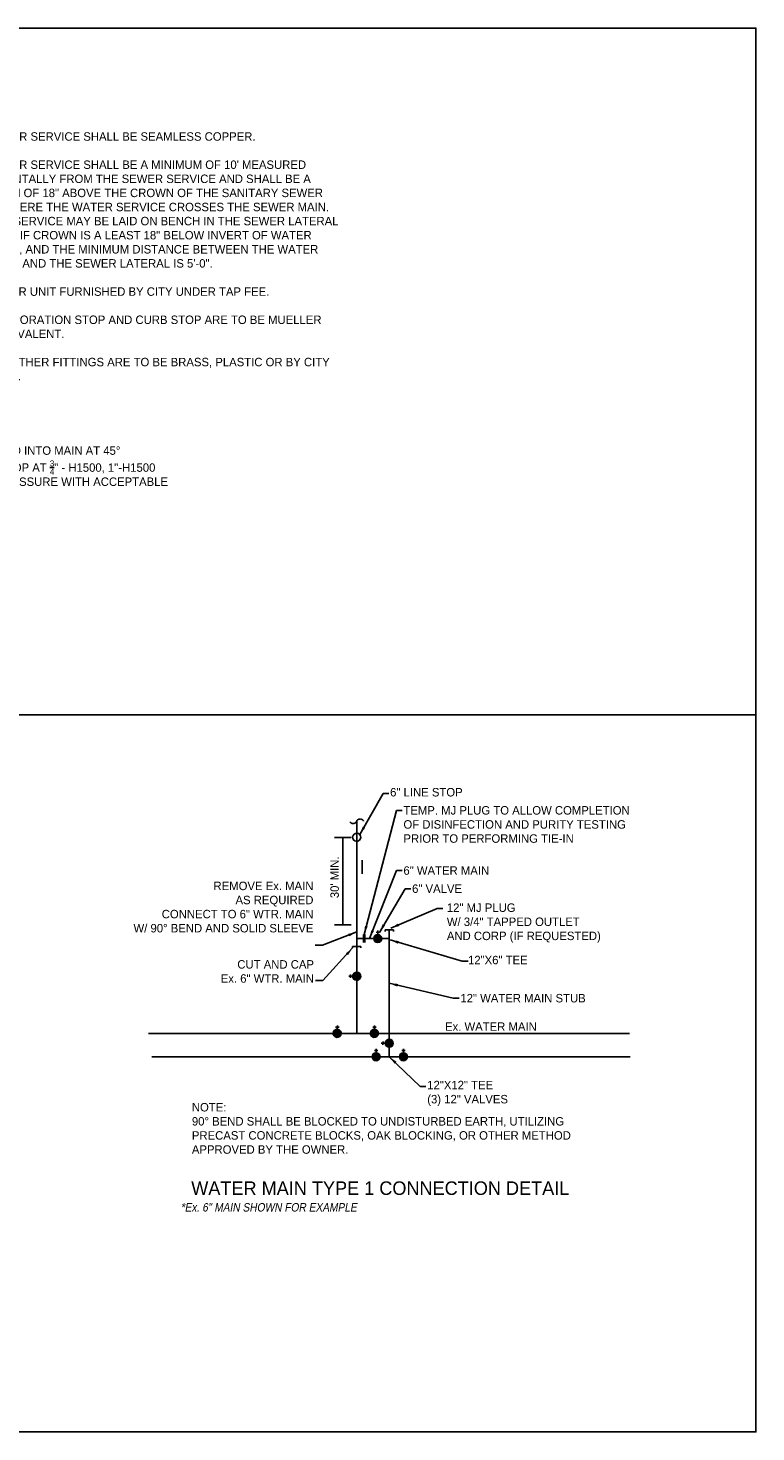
# Model space of a CAD drawing. Header units: feet. Extents: x 6 to 191, y 4 to 30.
# Tile 25 of 42: x 57 to 67, y 4 to 24. Entities that reach past the tile are written whole.
import ezdxf
from ezdxf.enums import TextEntityAlignment as Align

# ---------------------------------------------------------------- set-up
doc = ezdxf.new("R2010")
doc.units = ezdxf.units.FT
doc.header["$MEASUREMENT"] = 0
doc.linetypes.add('B', pattern=[0.3, 0.25, -0.05])
doc.layers.add('COLUMNS', color=6, linetype='Continuous', plot=False)
for name, color, linetype in [('E-WATER', 140, 'B'), ('SHEET', 7, 'Continuous'), ('text', 9, 'Continuous')]:
    doc.layers.add(name, color=color, linetype=linetype)
doc.layers.add('P-WATER', color=5, linetype='Continuous', true_color=0x0000ff)
doc.styles.add('MCES Standard', font='romans.shx', dxfattribs={"width": 0.9, "oblique": 10})
doc.styles.add('STANARD', font='SIMPLEX.shx')
doc.styles.get("Standard").update_dxf_attribs({"font": 'font31.shx'})
doc.linetypes.add("coec-12''WATER", pattern='A,0.25,-0.05,0.25,-0.05,0.25,-0.05,0.25,-0.05,0.25,-0.05,["12\'\' W",Standard,S=0.1,R=0,X=0.025,Y=-0.05],-0.55', length=2.05)
doc.linetypes.add("coec-6''WATER", pattern='A,0.25,-0.05,0.25,-0.05,0.25,-0.05,0.25,-0.05,0.25,-0.05,["6\'\' W",Standard,S=0.1,R=0,X=0.025,Y=-0.05],-0.45', length=1.95)
doc.linetypes.add("coec-8''WATER", pattern='A,0.25,-0.05,0.25,-0.05,0.25,-0.05,0.25,-0.05,0.25,-0.05,["8\'\' W",Standard,S=0.1,R=0,X=0.025,Y=-0.05],-0.45', length=1.95)
doc.dimstyles.new('COEC', dxfattribs={"dimscale": 13.9, "dimtxt": 0.18, "dimasz": 0.18, "dimexe": 0.18, "dimexo": 0.0625, "dimgap": 0.09, "dimtad": 1, "dimzin": 0, "dimdsep": 46, "dimtxsty": 'Standard', "dimcen": 0.09, "dimclrd": 256, "dimclre": 256, "dimclrt": 256, "dimaunit": 1, "dimadec": 4, "dimazin": 0, "dimtfac": 1, "dimtofl": 0, "dimtmove": 0, "dimatfit": 3, "dimfxl": 1, "dimtolj": 1, "dimtzin": 0, "dimlwd": -1, "dimlwe": -1, "dimarcsym": 0})

msp = doc.modelspace()

# ---------------------------------------------------------------- hatches: boundary and pattern name
at = {"layer": 'P-WATER'}
h = msp.add_hatch(color=256, dxfattribs=at)
h.dxf.hatch_style = 1
edge = h.paths.add_edge_path()
edge.add_arc((61.88495, 10.91715), 0.05891, 0, 360)
h = msp.add_hatch(color=256, dxfattribs=at)
h.dxf.hatch_style = 1
edge = h.paths.add_edge_path()
edge.add_arc((62.05391, 9.3687), 0.05891, 89.482639, 449.482639)
h = msp.add_hatch(color=256, dxfattribs=at)
h.dxf.hatch_style = 1
edge = h.paths.add_edge_path()
edge.add_arc((61.85967, 9.16955), 0.05891, 0, 360)
h = msp.add_hatch(color=256, dxfattribs=at)
h.dxf.hatch_style = 1
edge = h.paths.add_edge_path()
edge.add_arc((62.26295, 9.16955), 0.05891, 0, 360)

# ---------------------------------------------------------------- linework, layer by layer
at = {"layer": 'COLUMNS', "color": 4}
msp.add_lwpolyline([(37.09752, 3.62445), (37.09752, 24.37445), (67.47252, 24.37445), (67.47252, 3.62445)], close=True, dxfattribs=at)
at = {"layer": 'E-WATER'}
for p, q in [((61.48181, 10.33473), (61.48184, 10.38432)), ((61.51314, 10.35965), (61.4558, 10.35969)), ((61.26219, 9.60734), (61.31176, 9.60593)), ((61.28623, 9.57533), (61.28787, 9.63265)), ((61.81229, 9.60734), (61.86186, 9.60593)), ((61.83633, 9.57533), (61.83796, 9.63265))]:
    msp.add_line(p, q, dxfattribs=at)
at = {"layer": 'E-WATER', "flags": 128}
msp.add_lwpolyline([(61.67434, 12.65414, 0.59035838), (61.57314, 12.65414, -0.71388807), (61.46807, 12.65414)], format="xyb", dxfattribs=at)
at = {"layer": 'E-WATER', "linetype": "coec-6''WATER", "flags": 128}
for points in [[(61.57314, 9.51536), (61.57314, 12.65414)], [(61.65352, 11.87534), (61.65352, 12.07337)], [(61.57314, 9.51536), (61.57314, 9.66731)], [(58.49596, 9.51536), (65.60688, 9.51536)]]:
    msp.add_lwpolyline(points, dxfattribs=at)
at = {"layer": 'E-WATER', "linetype": 'ByBlock', "const_width": 0.06, "flags": 128}
for points in [[(61.57312, 10.32961, 1), (61.57316, 10.38961, 1)], [(61.25454, 9.51621, 1), (61.31451, 9.5145, 1)], [(61.80463, 9.51621, 1), (61.86461, 9.5145, 1)]]:
    msp.add_lwpolyline(points, format="xyb", close=True, dxfattribs=at)
at = {"layer": 'E-WATER', "linetype": 'ByBlock'}
for centre, start, end in [((61.57314, 10.35961), 41.494849, 40.494849), ((61.28453, 9.51536), 309.903227, 308.903227), ((61.83462, 9.51536), 309.903227, 308.903227)]:
    msp.add_arc(centre, 0.06, start, end, dxfattribs=at)
at = {"layer": 'P-WATER'}
for p, q in [((61.86058, 11.00913), (61.91015, 11.00772)), ((61.88462, 10.97712), (61.88626, 11.03444)), ((61.99394, 9.36892), (61.93664, 9.37107)), ((61.96171, 9.34517), (61.96357, 9.39472)), ((61.8353, 9.26153), (61.88487, 9.26012)), ((61.85935, 9.22953), (61.86098, 9.28684)), ((62.23858, 9.26153), (62.28815, 9.26012)), ((62.26262, 9.22953), (62.26426, 9.28684))]:
    msp.add_line(p, q, dxfattribs=at)
at = {"layer": 'P-WATER', "flags": 128}
for points in [[(61.57314, 10.91715), (61.57314, 11.1104)], [(61.99543, 11.04526), (62.11543, 11.04526)], [(61.99543, 11.04526), (61.99543, 11.02126)], [(62.11543, 11.04526), (62.11543, 11.02126)], [(61.51314, 10.80164), (61.63314, 10.80164)], [(61.51314, 10.80164), (61.51314, 10.77764)], [(61.57314, 10.91715), (62.05543, 10.91715)], [(61.63314, 10.80164), (61.63314, 10.77764)]]:
    msp.add_lwpolyline(points, dxfattribs=at)
at = {"layer": 'P-WATER', "linetype": "coec-8''WATER", "flags": 128}
msp.add_lwpolyline([(62.05543, 9.16955), (62.05543, 11.04526)], dxfattribs=at)
at = {"layer": 'P-WATER', "const_width": 0.04, "flags": 128}
msp.add_lwpolyline([(61.68328, 10.85715), (61.68328, 10.97715)], dxfattribs=at)
at = {"layer": 'P-WATER', "linetype": "coec-12''WATER", "flags": 128}
msp.add_lwpolyline([(58.54513, 9.16955), (65.61669, 9.16955)], dxfattribs=at)
at = {"layer": 'P-WATER'}
for centre in [(61.88495, 10.91715), (62.05391, 9.3687), (61.85967, 9.16955), (62.26295, 9.16955)]:
    msp.add_circle(centre, 0.05891, dxfattribs=at)
msp.add_arc((61.57314, 12.41421), 0.06, 41.494849, 40.494849, dxfattribs=at)
at = {"layer": 'SHEET'}
msp.add_line((37.09752, 14.22346), (67.47252, 14.22346), dxfattribs=at)
at = {"layer": 'text', "flags": 128}
for points in [[(61.49356, 12.40915), (61.24356, 12.40915)], [(61.36856, 11.11825), (61.36856, 12.40915)], [(61.49356, 11.11825), (61.24356, 11.11825)]]:
    msp.add_lwpolyline(points, dxfattribs=at)

# ---------------------------------------------------------------- texts
at = {"layer": 'E-WATER', "insert": (62.8783, 9.67789), "char_height": 0.125, "attachment_point": 1}
msp.add_mtext_dynamic_manual_height_columns('Ex. WATER MAIN', width=2.3070714, gutter_width=12.5, heights=[0], dxfattribs=at)
at = {"layer": 'text', "color": 3}
msp.add_text('WATER MAIN TYPE 1 CONNECTION DETAIL', height=0.2, dxfattribs=at).set_placement((61.92183, 7.12748), align=Align.CENTER)
at = {"layer": 'text', "char_height": 0.125, "attachment_point": 1}
for s, insert, width in [('{\\Fau101s01|c0;\\LNOTES\\P\\l\\PA.  }WATER SERVICE SHALL BE SEAMLESS COPPER.\\P\\P{\\Fau101s01|c0;B.}  WATER SERVICE SHALL BE A MINIMUM OF 10\' MEASURED HORIZONTALLY FROM THE SEWER SERVICE AND SHALL BE A MINIMUM OF 18" ABOVE THE CROWN OF THE SANITARY SEWER MAIN WHERE THE WATER SERVICE CROSSES THE SEWER MAIN.  WATER SERVICE MAY BE LAID ON BENCH IN THE SEWER LATERAL TRENCH IF CROWN IS A LEAST 18" BELOW INVERT OF WATER SERVICE, AND THE MINIMUM DISTANCE BETWEEN THE WATER SERVICE AND THE SEWER LATERAL IS 5\'-0".\\P\\P{\\Fau101s01|c0;C.}  METER UNIT FURNISHED BY CITY UNDER TAP FEE.\\P\\P{\\Fau101s01|c0;D.}  CORPORATION STOP AND CURB STOP ARE TO BE MUELLER OR EQUIVALENT.\\P\\P{\\Fau101s01|c0;E.}  ALL OTHER FITTINGS ARE TO BE BRASS, PLASTIC OR BY CITY ORDERS.', (55.85216, 23.25111), 5.4496732), ('\\A1;CORPORATION STOP TAPPED INTO MAIN AT 45%%D\\PMUELLER CORPORATION STOP AT {\\H0.7x;\\S3/4;}" - H1500, 1"-H1500 TAP TO BE MADE UNDER PRESSURE WITH ACCEPTABLE TAPPING MACHINE', (54.15051, 18.192), 4.6828828)]:
    msp.add_mtext(s, dxfattribs=dict(at, insert=insert, width=width))
at = {"layer": 'text', "char_height": 0.125}
for s, width, heights, insert, attachment_point, style in [('{\\Ffont31|c0;6" LINE STOP}', 2.3426195, [0], (62.06708, 13.14221), 1, 'STANARD'), ('{\\Ffont31|c0;TEMP. MJ PLUG TO ALLOW COMPLETION OF DISINFECTION AND PURITY TESTING PRIOR TO PERFORMING TIE-IN}', 3.5734574, [0], (62.26394, 12.87445), 1, 'STANARD'), ('{\\Ffont31|c0;6" WATER MAIN}', 2.3426195, [0], (62.26394, 11.98494), 1, 'STANARD'), ('{\\Ffont31|c0;REMOVE Ex. MAIN \\PAS REQUIRED\\PCONNECT TO 6" WTR. MAIN \\PW/ 90%%D BEND AND SOLID SLEEVE}', 2.6730671, [0], (60.93394, 11.75762), 3, 'STANARD'), ('{\\Ffont31|c0;6" VALVE}', 2.3426195, [0], (62.39196, 11.7166), 1, 'STANARD'), ('\\A1;{\\Ffont31|c0;12" MJ PLUG \\PW/ 3/4" TAPPED OUTLET\\P\\pxt18;AND CORP (IF REQUESTED)}', 2.9379165, [0], (62.90545, 11.43571), 1, 'STANARD'), ('{\\Ffont31|c0;CUT AND CAP\\PEx. 6" WTR. MAIN }', 3.1281302, [0], (60.94201, 10.59754), 3, 'STANARD'), ('{\\Ffont31|c0; 12"X6" TEE}', 2.3426195, [0], (63.17202, 10.66208), 1, 'STANARD'), ('{\\Ffont31|c0;12" WATER MAIN STUB}', 2.3426195, [0], (63.10542, 10.09811), 1, 'STANARD'), ('{\\Ffont31|c0;12"X12" TEE\\P(3) 12" VALVES}', 2.3426195, [0.60838], (62.61556, 8.81384), 1, 'STANARD'), ('{\\Ffont31|c0;NOTE:\\P90%%D BEND SHALL BE BLOCKED TO UNDISTURBED EARTH, UTILIZING PRECAST CONCRETE BLOCKS, OAK BLOCKING, OR OTHER METHOD APPROVED BY THE OWNER.}', 6.2660237, [0], (59.13766, 8.48632), 1, 'STANARD'), ('{\\Ffont31|c0;*Ex. 6" MAIN SHOWN FOR EXAMPLE}', 6.2660237, [0], (58.97246, 7.00696), 1, 'MCES Standard')]:
    msp.add_mtext_dynamic_manual_height_columns(s, width=width, gutter_width=12.5, heights=heights, dxfattribs=dict(at, insert=insert, attachment_point=attachment_point, style=style))
at = {"layer": 'text', "insert": (61.18419, 12.13037), "char_height": 0.125, "attachment_point": 3, "rotation": 90, "style": 'STANARD'}
msp.add_mtext_dynamic_manual_height_columns("{\\Ffont31|c0;30' MIN.}", width=3.1281302, gutter_width=12.5, heights=[0], dxfattribs=at)

# ---------------------------------------------------------------- leaders
at = {"layer": 'text'}
for points in [[(61.61877, 12.45318), (61.96257, 13.06053), (62.04846, 13.06024)], [(61.68328, 10.97715), (62.15943, 12.81084), (62.24533, 12.81086)], [(61.7615, 10.91715), (62.15943, 11.92133), (62.24533, 11.92135)], [(61.91015, 11.00772), (62.28745, 11.65299), (62.37335, 11.65301)], [(62.07577, 11.07018), (62.7617, 11.36336), (62.8476, 11.36338)], [(61.57314, 11.01377), (61.06888, 10.81697), (60.9612, 10.81793)], [(62.06613, 10.8969), (63.13239, 10.58046), (63.21828, 10.58048)], [(61.51314, 10.77764), (61.07365, 10.29545), (60.96597, 10.29641)], [(62.05543, 10.25503), (63.00091, 10.0345), (63.08681, 10.03452)], [(62.05543, 9.16955), (62.51105, 8.7294), (62.59694, 8.72941)]]:
    msp.add_leader(points, dimstyle='COEC', override={"dimscale": 0.7, "dimgap": 0.09, "dimtad": 0}, dxfattribs=at)

doc.saveas('drawing.dxf')
